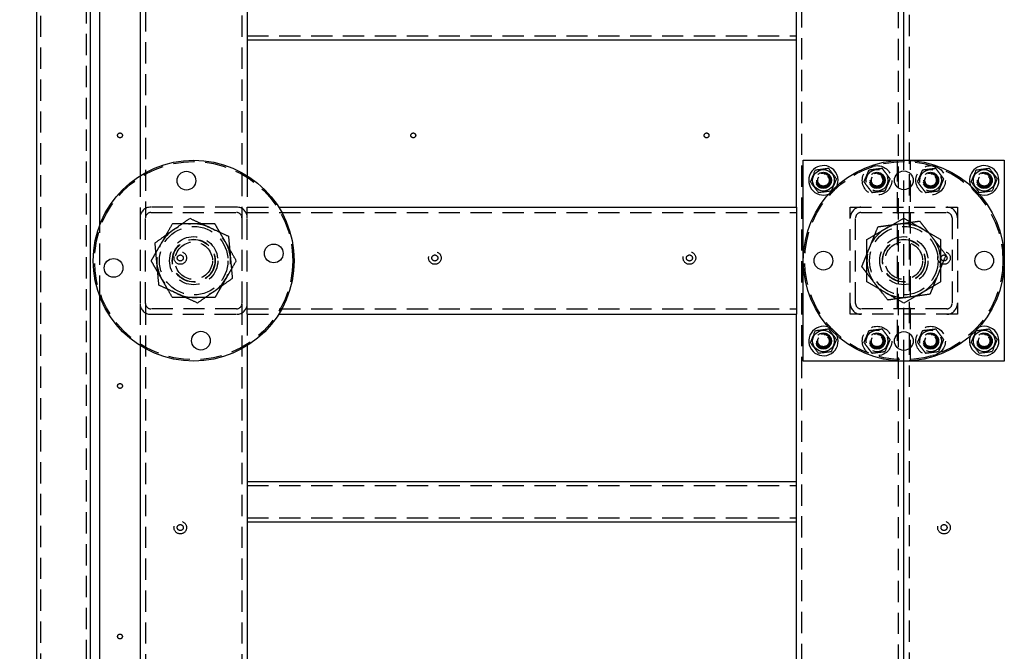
# Model space of a CAD drawing. Header units: millimetres. Extents: x 5 to 589, y 5 to 415.
# Tile 6 of 26: x 49 to 108, y 303 to 341. Entities that reach past the tile are written whole.
import ezdxf

# ---------------------------------------------------------------- set-up
doc = ezdxf.new("R2010")
doc.units = ezdxf.units.MM
doc.linetypes.add('HIDDEN', pattern=[1.905, 1.27, -0.635])
doc.layers.add('COTES', color=1, linetype='Continuous')
doc.layers.add('TRAIT-TIRET', color=2, linetype='HIDDEN')
doc.layers.add('TRAIT-FORT', color=4, linetype='Continuous', lineweight=25)
doc.styles.add('SLDTEXTSTYLE0', font='TXT', dxfattribs={"width": 0.75})
doc.dimstyles.new('SLDDIMSTYLE0', dxfattribs={"dimtxt": 3, "dimasz": 2, "dimexe": 0, "dimexo": 0.0625, "dimgap": 0.75, "dimtad": 1, "dimlfac": 12.5, "dimrnd": 1e-09, "dimzin": 12, "dimdsep": 46, "dimtxsty": 'SLDTEXTSTYLE0', "dimsah": 1, "dimcen": 0.09, "dimadec": 0, "dimazin": 3, "dimtfac": 1, "dimtofl": 0, "dimtmove": 0, "dimatfit": 3, "dimfxl": 1, "dimfrac": 2, "dimtolj": 1, "dimtzin": 12, "dimarcsym": 0})

# ---------------------------------------------------------------- blocks, each defined once
blk = doc.blocks.new('_D_1')
at = {"layer": 'COTES', "color": 1, "transparency": 16777216}
for p, q in [((49.048, 384.005), (35.468, 384.005)), ((36.468, 269.285), (36.468, 384.005)), ((49.048, 269.285), (35.468, 269.285))]:
    blk.add_line(p, q, dxfattribs=at)
for points in [[(36.468, 384.005), (35.968, 382.005), (36.968, 382.005)], [(36.468, 269.285), (36.968, 271.285), (35.968, 271.285)]]:
    blk.add_solid(points, dxfattribs=at)
at = {"layer": 'COTES', "color": 1, "transparency": 16777216, "char_height": 3, "attachment_point": 1, "rotation": 90, "style": 'SLDTEXTSTYLE0'}
for s, insert in [('CEINTURE', (32.6, 322.57)), ('1434', (32.6, 312.579))]:
    blk.add_mtext(s, dxfattribs=dict(at, insert=insert))
blk = doc.blocks.new('_D_2')
at = {"layer": 'COTES', "color": 1, "transparency": 16777216}
for p, q in [((52.808, 380.245), (41.573, 380.245)), ((42.573, 273.045), (42.573, 380.245)), ((52.808, 273.045), (41.573, 273.045))]:
    blk.add_line(p, q, dxfattribs=at)
for points in [[(42.573, 380.245), (42.073, 378.245), (43.073, 378.245)], [(42.573, 273.045), (43.073, 275.045), (42.073, 275.045)]]:
    blk.add_solid(points, dxfattribs=at)
at = {"layer": 'COTES', "color": 1, "transparency": 16777216, "char_height": 3, "attachment_point": 1, "rotation": 90, "style": 'SLDTEXTSTYLE0'}
for s, insert in [('TOLE', (38.705, 327.064)), ('1340', (38.705, 317.072))]:
    blk.add_mtext(s, dxfattribs=dict(at, insert=insert))

msp = doc.modelspace()

# ---------------------------------------------------------------- linework, layer by layer
at = {"layer": 'TRAIT-FORT', "color": 4, "linetype": 'Continuous', "lineweight": 25}
for p, q in [((50.04826, 269.2852), (50.04826, 384.00521)), ((53.24826, 272.48521), (53.24826, 380.8052)), ((53.80826, 328.79927), (53.80826, 372.49114)), ((95.40826, 329.84521), (95.40826, 371.44521)), ((56.20826, 369.56977), (56.20826, 331.72064)), ((62.60826, 369.56977), (62.60826, 331.72064)), ((101.80826, 332.64521), (101.80826, 368.64521)), ((62.60826, 339.84521), (95.40826, 339.84521)), ((95.80826, 332.64521), (107.80826, 332.64521)), ((95.80826, 320.64521), (95.80826, 332.64521)), ((107.80826, 332.64521), (107.80826, 320.64521)), ((64.48369, 329.84521), (95.40826, 329.84521)), ((95.40826, 329.84521), (95.40826, 329.20521)), ((95.40826, 329.20521), (95.40826, 324.0852)), ((53.80826, 280.79927), (53.80826, 324.49114)), ((95.40826, 324.0852), (95.40826, 323.4452)), ((64.48369, 323.4452), (95.40826, 323.4452)), ((95.40826, 281.84521), (95.40826, 323.4452)), ((56.20826, 321.56977), (56.20826, 283.72063)), ((62.60826, 321.56977), (62.60826, 283.72063)), ((107.80826, 320.64521), (95.80826, 320.64521)), ((101.80826, 284.64521), (101.80826, 320.64521)), ((62.60826, 313.44521), (95.40826, 313.44521)), ((62.60826, 311.04521), (95.40826, 311.04521))]:
    msp.add_line(p, q, dxfattribs=at)
for centre, radius in [((59.40826, 326.64521), 6), ((101.80826, 326.64521), 6), ((58.97478, 331.42559), 0.56), ((97.00826, 331.44521), 0.646), ((101.80826, 331.44521), 0.56), ((106.60826, 331.44521), 0.646), ((64.18865, 327.07869), 0.56), ((97.00826, 326.64521), 0.56), ((106.60826, 326.64521), 0.56), ((54.62787, 326.21172), 0.56), ((59.84175, 321.86482), 0.56), ((97.00826, 321.84521), 0.646), ((101.80826, 321.84521), 0.56), ((106.60826, 321.84521), 0.646)]:
    msp.add_circle(centre, radius, dxfattribs=at)
for centre, start, end in [((97.00826, 331.44521), 67.4773264, 290.3023172), ((97.00826, 331.44521), 339.6976828, 67.4773264), ((106.60826, 331.44521), 67.4773264, 200.3023172), ((106.60826, 331.44521), 249.6976828, 67.4773264), ((97.00826, 321.84521), 69.6976828, 20.3023172), ((106.60826, 321.84521), 159.6976828, 67.4773264), ((106.60826, 321.84521), 67.4773264, 110.3023172)]:
    msp.add_arc(centre, 0.88, start, end, dxfattribs=at)
for points, knots in [([(96.53469, 332.07152), (96.63383, 332.08385), (96.79779, 332.10426), (97.0356, 332.13385), (97.19558, 332.15376), (97.2876, 332.16521), (97.31388, 332.16848)], [0, 0, 0, 0, 0.38555306, 0.63764252, 0.89654847, 1, 1, 1, 1]), ([(97.78745, 331.54217), (97.74634, 331.59653), (97.66324, 331.70643), (97.54013, 331.86926), (97.42244, 332.02491), (97.35028, 332.12033), (97.31388, 332.16848)], [0, 0, 0, 0, 0.264604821, 0.534948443, 0.765342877, 1, 1, 1, 1]), ([(106.13469, 332.07152), (106.23383, 332.08385), (106.39779, 332.10426), (106.6356, 332.13385), (106.79558, 332.15376), (106.8876, 332.16521), (106.91388, 332.16848)], [0, 0, 0, 0, 0.385547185, 0.637642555, 0.896548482, 1, 1, 1, 1]), ([(107.38745, 331.54217), (107.34634, 331.59653), (107.26324, 331.70643), (107.14013, 331.86926), (107.02244, 332.02491), (106.95029, 332.12033), (106.91388, 332.16848)], [0, 0, 0, 0, 0.264604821, 0.534948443, 0.765342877, 1, 1, 1, 1]), ([(96.22907, 331.34824), (96.2556, 331.41101), (96.30923, 331.53793), (96.38868, 331.72596), (96.46464, 331.90571), (96.5112, 332.01591), (96.53469, 332.07152)], [0, 0, 0, 0, 0.26460408, 0.53494644, 0.76534452, 1, 1, 1, 1]), ([(105.82907, 331.34824), (105.8556, 331.41101), (105.90923, 331.53793), (105.98868, 331.72596), (106.06464, 331.90571), (106.1112, 332.01591), (106.13469, 332.07152)], [0, 0, 0, 0, 0.26460408, 0.53494644, 0.76534452, 1, 1, 1, 1]), ([(96.22907, 331.34824), (96.27018, 331.29388), (96.35328, 331.18398), (96.47639, 331.02115), (96.59408, 330.8655), (96.66624, 330.77008), (96.70264, 330.72193)], [0, 0, 0, 0, 0.264604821, 0.534948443, 0.765342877, 1, 1, 1, 1]), ([(97.78745, 331.54217), (97.76092, 331.4794), (97.70729, 331.35248), (97.62784, 331.16445), (97.55189, 330.9847), (97.50532, 330.8745), (97.48183, 330.81889)], [0, 0, 0, 0, 0.26460408, 0.53494644, 0.76534452, 1, 1, 1, 1]), ([(105.82907, 331.34824), (105.87018, 331.29388), (105.95328, 331.18398), (106.07639, 331.02115), (106.19408, 330.8655), (106.26624, 330.77008), (106.30264, 330.72193)], [0, 0, 0, 0, 0.264604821, 0.534948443, 0.765342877, 1, 1, 1, 1]), ([(107.38745, 331.54217), (107.36092, 331.4794), (107.30729, 331.35248), (107.22784, 331.16445), (107.15189, 330.9847), (107.10532, 330.8745), (107.08183, 330.81889)], [0, 0, 0, 0, 0.264604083, 0.534948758, 0.765344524, 1, 1, 1, 1]), ([(96.70264, 330.72193), (96.80178, 330.73426), (96.96574, 330.75467), (97.20355, 330.78426), (97.36353, 330.80417), (97.45556, 330.81562), (97.48183, 330.81889)], [0, 0, 0, 0, 0.385553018, 0.637642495, 0.896548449, 1, 1, 1, 1]), ([(106.30264, 330.72193), (106.40178, 330.73426), (106.56574, 330.75467), (106.80355, 330.78426), (106.96353, 330.80417), (107.05556, 330.81562), (107.08183, 330.81889)], [0, 0, 0, 0, 0.385547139, 0.637642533, 0.89654846, 1, 1, 1, 1]), ([(96.22907, 321.74824), (96.2556, 321.81101), (96.30923, 321.93793), (96.38868, 322.12597), (96.46464, 322.30571), (96.5112, 322.41591), (96.53469, 322.47152)], [0, 0, 0, 0, 0.26460501, 0.53494727, 0.7653446, 1, 1, 1, 1]), ([(96.53469, 322.47152), (96.63383, 322.48385), (96.79779, 322.50426), (97.0356, 322.53385), (97.19558, 322.55376), (97.2876, 322.56521), (97.31388, 322.56848)], [0, 0, 0, 0, 0.38555295, 0.63764247, 0.89654841, 1, 1, 1, 1]), ([(97.78745, 321.94217), (97.74634, 321.99653), (97.66324, 322.10643), (97.54013, 322.26926), (97.42244, 322.42491), (97.35028, 322.52033), (97.31388, 322.56848)], [0, 0, 0, 0, 0.264604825, 0.534948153, 0.765342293, 1, 1, 1, 1]), ([(105.82907, 321.74824), (105.8556, 321.81101), (105.90923, 321.93793), (105.98868, 322.12597), (106.06464, 322.30571), (106.1112, 322.41591), (106.13469, 322.47152)], [0, 0, 0, 0, 0.26460501, 0.53494727, 0.7653446, 1, 1, 1, 1]), ([(106.13469, 322.47152), (106.23383, 322.48385), (106.39779, 322.50426), (106.6356, 322.53385), (106.79558, 322.55376), (106.8876, 322.56521), (106.91388, 322.56848)], [0, 0, 0, 0, 0.38554708, 0.6376425, 0.89654842, 1, 1, 1, 1]), ([(107.38745, 321.94217), (107.34634, 321.99653), (107.26324, 322.10643), (107.14013, 322.26926), (107.02244, 322.42491), (106.95029, 322.52033), (106.91388, 322.56848)], [0, 0, 0, 0, 0.264604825, 0.534948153, 0.765342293, 1, 1, 1, 1]), ([(96.22907, 321.74824), (96.27018, 321.69388), (96.35328, 321.58398), (96.47639, 321.42115), (96.59408, 321.2655), (96.66624, 321.17008), (96.70264, 321.12193)], [0, 0, 0, 0, 0.264604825, 0.534948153, 0.765342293, 1, 1, 1, 1]), ([(97.78745, 321.94217), (97.76092, 321.8794), (97.70729, 321.75248), (97.62784, 321.56445), (97.55189, 321.3847), (97.50532, 321.2745), (97.48183, 321.21889)], [0, 0, 0, 0, 0.26460366, 0.53494591, 0.7653446, 1, 1, 1, 1]), ([(105.82907, 321.74824), (105.87018, 321.69388), (105.95328, 321.58398), (106.07639, 321.42115), (106.19408, 321.2655), (106.26624, 321.17008), (106.30264, 321.12193)], [0, 0, 0, 0, 0.264604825, 0.534948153, 0.765342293, 1, 1, 1, 1]), ([(107.38745, 321.94217), (107.36092, 321.8794), (107.30729, 321.75248), (107.22784, 321.56445), (107.15189, 321.3847), (107.10532, 321.2745), (107.08183, 321.21889)], [0, 0, 0, 0, 0.26460365, 0.53494823, 0.76534461, 1, 1, 1, 1]), ([(96.70264, 321.12193), (96.80178, 321.13426), (96.96574, 321.15467), (97.20355, 321.18426), (97.36353, 321.20417), (97.45556, 321.21562), (97.48183, 321.21889)], [0, 0, 0, 0, 0.38555314, 0.63764247, 0.89654841, 1, 1, 1, 1]), ([(106.30264, 321.12193), (106.40178, 321.13426), (106.56574, 321.15467), (106.80355, 321.18426), (106.96353, 321.20417), (107.05556, 321.21562), (107.08183, 321.21889)], [0, 0, 0, 0, 0.38554726, 0.6376425, 0.89654842, 1, 1, 1, 1])]:
    msp.add_open_spline(points, degree=3, knots=knots, dxfattribs=at)
at = {"layer": 'TRAIT-TIRET', "color": 2}
for p, q in [((50.28826, 269.52521), (50.28826, 383.7652)), ((53.00826, 272.2452), (53.00826, 381.04521)), ((101.48826, 275.76521), (101.48826, 377.5252)), ((102.12826, 377.5252), (102.12826, 275.76521)), ((56.52826, 372.0852), (56.52826, 329.20521)), ((62.28826, 371.76521), (62.28826, 329.20521)), ((95.72826, 281.5252), (95.72826, 371.76521)), ((62.60826, 340.08521), (95.40826, 340.08521)), ((101.40826, 332.64521), (101.40826, 320.64521)), ((101.80826, 320.64521), (101.80826, 332.64521)), ((102.20826, 320.64521), (102.20826, 332.64521)), ((56.20826, 331.72064), (56.20826, 329.20521)), ((62.60826, 331.72064), (62.60826, 329.84521)), ((61.96826, 329.84521), (56.84826, 329.84521)), ((62.60826, 329.84521), (64.48369, 329.84521)), ((62.60826, 329.20521), (62.60826, 329.84521)), ((98.60826, 329.84521), (105.00826, 329.84521)), ((98.60826, 323.4452), (98.60826, 329.84521)), ((105.00826, 329.84521), (105.00826, 323.4452)), ((56.84826, 329.52521), (61.96826, 329.52521)), ((62.60826, 329.52521), (95.40826, 329.52521)), ((99.24826, 329.52521), (104.36826, 329.52521)), ((53.80826, 324.49114), (53.80826, 328.79927)), ((56.20826, 329.20521), (56.20826, 324.0852)), ((56.52826, 324.0852), (56.52826, 329.20521)), ((62.28826, 329.20521), (62.28826, 324.0852)), ((62.60826, 324.0852), (62.60826, 329.20521)), ((98.92826, 324.0852), (98.92826, 329.20521)), ((104.68826, 329.20521), (104.68826, 324.0852)), ((56.20826, 324.0852), (56.20826, 321.56977)), ((56.52826, 324.0852), (56.52826, 281.2052)), ((62.28826, 324.0852), (62.28826, 281.5252)), ((62.60826, 323.4452), (62.60826, 324.0852)), ((61.96826, 323.76521), (56.84826, 323.76521)), ((56.84826, 323.4452), (61.96826, 323.4452)), ((62.60826, 323.76521), (95.40826, 323.76521)), ((62.60826, 323.4452), (64.48369, 323.4452)), ((62.60826, 323.4452), (62.60826, 321.56977)), ((105.00826, 323.4452), (98.60826, 323.4452)), ((104.36826, 323.76521), (99.24826, 323.76521)), ((97.34534, 322.65809), (97.3136, 322.67054)), ((62.60826, 313.2052), (95.40826, 313.2052)), ((62.60826, 311.28521), (95.40826, 311.28521))]:
    msp.add_line(p, q, dxfattribs=at)
for centre, radius in [((55.00826, 334.13092), 0.144), ((72.51937, 334.13092), 0.144), ((90.03048, 334.13092), 0.144), ((59.40826, 326.64521), 5.92), ((101.80826, 326.64521), 5.92), ((100.20826, 331.44521), 0.88), ((103.40826, 331.44521), 0.88), ((97.00826, 331.44521), 0.48), ((97.00826, 331.44521), 0.44), ((97.00826, 331.44521), 0.4), ((97.00826, 331.44521), 0.344), ((97.00826, 331.44521), 0.34), ((100.20826, 331.44521), 0.646), ((100.20826, 331.44521), 0.48), ((100.20826, 331.44521), 0.44), ((100.20826, 331.44521), 0.4), ((100.20826, 331.44521), 0.344), ((100.20826, 331.44521), 0.34), ((103.40826, 331.44521), 0.646), ((103.40826, 331.44521), 0.48), ((103.40826, 331.44521), 0.44), ((103.40826, 331.44521), 0.4), ((103.40826, 331.44521), 0.344), ((103.40826, 331.44521), 0.34), ((106.60826, 331.44521), 0.48), ((106.60826, 331.44521), 0.44), ((106.60826, 331.44521), 0.4), ((106.60826, 331.44521), 0.344), ((106.60826, 331.44521), 0.34), ((59.40826, 326.64521), 2.0444), ((101.80826, 326.64521), 2.0444), ((59.40826, 326.64521), 1.44), ((101.80826, 326.64521), 1.44), ((59.40826, 326.64521), 1.28), ((59.40826, 326.64521), 1.2668), ((59.40826, 326.64521), 1.12), ((101.80826, 326.64521), 1.28), ((101.80826, 326.64521), 1.2668), ((101.80826, 326.64521), 1.12), ((58.60826, 326.80521), 0.376), ((58.60826, 326.80521), 0.18), ((73.80826, 326.80521), 0.376), ((73.80826, 326.80521), 0.18), ((89.00826, 326.80521), 0.376), ((89.00826, 326.80521), 0.18), ((104.20826, 326.80521), 0.376), ((104.20826, 326.80521), 0.18), ((97.00826, 321.84521), 0.48), ((97.00826, 321.84521), 0.44), ((97.00826, 321.84521), 0.4), ((97.00826, 321.84521), 0.344), ((97.00826, 321.84521), 0.34), ((100.20826, 321.84521), 0.88), ((100.20826, 321.84521), 0.646), ((100.20826, 321.84521), 0.48), ((100.20826, 321.84521), 0.44), ((100.20826, 321.84521), 0.4), ((100.20826, 321.84521), 0.344), ((100.20826, 321.84521), 0.34), ((103.40826, 321.84521), 0.88), ((103.40826, 321.84521), 0.646), ((103.40826, 321.84521), 0.48), ((103.40826, 321.84521), 0.44), ((103.40826, 321.84521), 0.4), ((103.40826, 321.84521), 0.344), ((103.40826, 321.84521), 0.34), ((106.60826, 321.84521), 0.48), ((106.60826, 321.84521), 0.44), ((106.60826, 321.84521), 0.4), ((106.60826, 321.84521), 0.344), ((106.60826, 321.84521), 0.34), ((55.00826, 319.15949), 0.144), ((58.60826, 310.69854), 0.376), ((104.20826, 310.69854), 0.376), ((58.60826, 310.69854), 0.18), ((104.20826, 310.69854), 0.18), ((55.00826, 304.18806), 0.144)]:
    msp.add_circle(centre, radius, dxfattribs=at)
for centre, radius, start, end in [((97.00826, 331.44521), 0.88, 290.3023172, 339.6976828), ((106.60826, 331.44521), 0.88, 200.3023172, 249.6976828), ((56.84826, 329.20521), 0.64, 90, 180), ((61.96826, 329.20521), 0.64, 0, 90), ((99.24826, 329.20521), 0.64, 90, 180), ((104.36826, 329.20521), 0.64, 0, 90), ((56.84826, 329.20521), 0.32, 90, 180), ((61.96826, 329.20521), 0.32, 0, 90), ((99.24826, 329.20521), 0.32, 90, 180), ((104.36826, 329.20521), 0.32, 0, 90), ((59.40826, 326.64521), 2.2, 65.1814054, 125.1814054), ((59.40826, 326.64521), 2.2, 5.1814054, 65.1814054), ((101.80826, 326.64521), 2.2, 60, 120), ((59.40826, 326.64521), 2.2, 125.1814054, 185.1814054), ((101.80826, 326.64521), 2.2, 120, 180), ((101.80826, 326.64521), 2.2, 0, 60), ((59.40826, 326.64521), 2.2, 185.1814054, 245.1814054), ((59.40826, 326.64521), 2.2, 305.1814054, 5.1814054), ((101.80826, 326.64521), 2.2, 180, 240), ((101.80826, 326.64521), 2.2, 300, 0), ((59.40826, 326.64521), 2.2, 245.1814054, 305.1814054), ((101.80826, 326.64521), 2.2, 240, 300), ((56.84826, 324.08521), 0.64, 180, 270), ((56.84826, 324.08521), 0.32, 180, 270), ((61.96826, 324.08521), 0.64, 270, 0), ((61.96826, 324.08521), 0.32, 270, 0), ((99.24826, 324.08521), 0.64, 180, 270), ((99.24826, 324.08521), 0.32, 180, 270), ((104.36826, 324.08521), 0.32, 270, 0), ((104.36826, 324.08521), 0.64, 270, 0), ((97.00826, 321.84521), 0.88, 20.3023172, 67.4773264), ((106.60826, 321.84521), 0.88, 110.3023172, 159.6976828)]:
    msp.add_arc(centre, radius, start, end, dxfattribs=at)
for points, knots in [([(99.73469, 332.07152), (99.83383, 332.08385), (99.99779, 332.10426), (100.2356, 332.13385), (100.39558, 332.15376), (100.48761, 332.16521), (100.51388, 332.16848)], [0, 0, 0, 0, 0.385547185, 0.637642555, 0.896548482, 1, 1, 1, 1]), ([(100.98744, 331.54217), (100.94634, 331.59653), (100.86325, 331.70643), (100.74013, 331.86926), (100.62243, 332.02491), (100.55028, 332.12033), (100.51388, 332.16848)], [0, 0, 0, 0, 0.26460221, 0.53494676, 0.76534559, 1, 1, 1, 1]), ([(102.93469, 332.07152), (103.03383, 332.08385), (103.19779, 332.10426), (103.4356, 332.13385), (103.59558, 332.15376), (103.6876, 332.16521), (103.71388, 332.16848)], [0, 0, 0, 0, 0.38555302, 0.63764244, 0.89655423, 1, 1, 1, 1]), ([(104.18745, 331.54217), (104.14634, 331.59653), (104.06325, 331.70643), (103.94013, 331.86926), (103.82244, 332.02491), (103.75028, 332.12033), (103.71388, 332.16848)], [0, 0, 0, 0, 0.26460128, 0.53494488, 0.76534289, 1, 1, 1, 1]), ([(99.42907, 331.34824), (99.4556, 331.41101), (99.50922, 331.53793), (99.58868, 331.72596), (99.66463, 331.90571), (99.7112, 332.01591), (99.73469, 332.07152)], [0, 0, 0, 0, 0.26460181, 0.53494649, 0.76534225, 1, 1, 1, 1]), ([(102.62908, 331.34824), (102.6556, 331.41101), (102.70923, 331.53793), (102.78868, 331.72596), (102.86463, 331.90571), (102.9112, 332.01591), (102.93469, 332.07152)], [0, 0, 0, 0, 0.26460241, 0.5349477, 0.76534399, 1, 1, 1, 1]), ([(99.42907, 331.34824), (99.47018, 331.29388), (99.55327, 331.18398), (99.67639, 331.02115), (99.79408, 330.8655), (99.86624, 330.77008), (99.90264, 330.72193)], [0, 0, 0, 0, 0.26460128, 0.53494488, 0.76534289, 1, 1, 1, 1]), ([(100.98744, 331.54217), (100.96092, 331.4794), (100.90729, 331.35248), (100.82784, 331.16445), (100.75189, 330.9847), (100.70533, 330.8745), (100.68183, 330.81889)], [0, 0, 0, 0, 0.26460241, 0.5349477, 0.76534399, 1, 1, 1, 1]), ([(102.62908, 331.34824), (102.67018, 331.29388), (102.75327, 331.18398), (102.87639, 331.02115), (102.99409, 330.8655), (103.06624, 330.77008), (103.10264, 330.72193)], [0, 0, 0, 0, 0.26460221, 0.53494676, 0.76534559, 1, 1, 1, 1]), ([(104.18745, 331.54217), (104.16092, 331.4794), (104.1073, 331.35248), (104.02784, 331.16445), (103.95189, 330.9847), (103.90532, 330.8745), (103.88183, 330.81889)], [0, 0, 0, 0, 0.26460181, 0.53494649, 0.76534225, 1, 1, 1, 1]), ([(99.90264, 330.72193), (100.00178, 330.73426), (100.16574, 330.75467), (100.40355, 330.78426), (100.56353, 330.80417), (100.65556, 330.81562), (100.68183, 330.81889)], [0, 0, 0, 0, 0.385547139, 0.637642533, 0.89654846, 1, 1, 1, 1]), ([(103.10264, 330.72193), (103.20178, 330.73426), (103.36574, 330.75467), (103.60355, 330.78426), (103.76353, 330.80417), (103.85556, 330.81562), (103.88183, 330.81889)], [0, 0, 0, 0, 0.38555297, 0.63764242, 0.8965542, 1, 1, 1, 1]), ([(58.13809, 328.84521), (58.0511, 328.69453), (57.91903, 328.46578), (57.73029, 328.13886), (57.60568, 327.92305), (57.52961, 327.79129), (57.503, 327.74521)], [0, 0, 0, 0, 0.43204932, 0.65592646, 0.87965391, 1, 1, 1, 1]), ([(59.40826, 328.84521), (59.38315, 328.84521), (59.20055, 328.84521), (58.85571, 328.84521), (58.45889, 328.84521), (58.22481, 328.84521), (58.13809, 328.84521)], [0, 0, 0, 0, 0.05682116, 0.41318171, 0.7825946, 1, 1, 1, 1]), ([(58.14069, 328.44334), (58.31464, 328.56596), (58.66641, 328.81394), (59.00679, 329.05388), (59.17884, 329.17517)], [0, 0, 0, 0, 0.49451034, 1, 1, 1, 1]), ([(59.17884, 329.17517), (59.36605, 329.08859), (59.64866, 328.9579), (60.03641, 328.77857), (60.23328, 328.68753), (60.3317, 328.64202)], [0, 0, 0, 0, 0.49525692, 0.74765036, 1, 1, 1, 1]), ([(60.67844, 328.84521), (60.52923, 328.84521), (60.25555, 328.84521), (59.82704, 328.84521), (59.54909, 328.84521), (59.40826, 328.84521)], [0, 0, 0, 0, 0.37158642, 0.68160262, 1, 1, 1, 1]), ([(60.3317, 328.64202), (60.52488, 328.55268), (60.91552, 328.37203), (61.2935, 328.19723), (61.48457, 328.10887)], [0, 0, 0, 0, 0.49451372, 1, 1, 1, 1]), ([(61.31352, 327.74521), (61.25829, 327.84086), (61.14668, 328.03416), (60.98425, 328.31551), (60.82718, 328.58757), (60.72817, 328.75906), (60.67844, 328.84521)], [0, 0, 0, 0, 0.24957977, 0.50436542, 0.75104597, 1, 1, 1, 1]), ([(100.25049, 328.65186), (100.18481, 328.49075), (100.0851, 328.24616), (99.94261, 327.89658), (99.84854, 327.66582), (99.79111, 327.52494), (99.77102, 327.47566)], [0, 0, 0, 0, 0.4320523, 0.65592828, 0.87965342, 1, 1, 1, 1]), ([(101.50884, 328.82473), (101.48396, 328.82132), (101.30306, 328.79647), (100.96143, 328.74953), (100.5683, 328.69552), (100.3364, 328.66367), (100.25049, 328.65186)], [0, 0, 0, 0, 0.05682478, 0.41318644, 0.78260056, 1, 1, 1, 1]), ([(100.70826, 328.55046), (100.89258, 328.65688), (101.26531, 328.87207), (101.62595, 329.08029), (101.80826, 329.18555)], [0, 0, 0, 0, 0.49451031, 1, 1, 1, 1]), ([(102.76719, 328.99761), (102.61938, 328.9773), (102.34825, 328.94005), (101.92372, 328.88173), (101.64836, 328.8439), (101.50884, 328.82473)], [0, 0, 0, 0, 0.37158862, 0.68160076, 1, 1, 1, 1]), ([(101.80826, 329.18555), (101.98688, 329.08242), (102.25653, 328.92673), (102.62651, 328.71313), (102.81435, 328.60468), (102.90826, 328.55046)], [0, 0, 0, 0, 0.49525314, 0.74764923, 1, 1, 1, 1]), ([(103.54608, 327.99428), (103.47835, 328.08152), (103.34148, 328.25784), (103.14226, 328.51446), (102.94962, 328.76261), (102.82819, 328.91903), (102.76719, 328.99761)], [0, 0, 0, 0, 0.24957792, 0.50436523, 0.75104694, 1, 1, 1, 1]), ([(57.10254, 327.71151), (57.27112, 327.83034), (57.52561, 328.00974), (57.87479, 328.25589), (58.05206, 328.38086), (58.14069, 328.44334)], [0, 0, 0, 0, 0.49525568, 0.74765251, 1, 1, 1, 1]), ([(61.48457, 328.10887), (61.50319, 327.90345), (61.5313, 327.59335), (61.56989, 327.16789), (61.58948, 326.95188), (61.59927, 326.84389)], [0, 0, 0, 0, 0.49525279, 0.74764938, 1, 1, 1, 1]), ([(99.60826, 327.91538), (99.78688, 328.0185), (100.05654, 328.17419), (100.42651, 328.38779), (100.61435, 328.49624), (100.70826, 328.55046)], [0, 0, 0, 0, 0.49525303, 0.74764928, 1, 1, 1, 1]), ([(102.90826, 328.55046), (103.09258, 328.44405), (103.46531, 328.22885), (103.82596, 328.02063), (104.00826, 327.91538)], [0, 0, 0, 0, 0.49451182, 1, 1, 1, 1]), ([(57.503, 327.74521), (57.44778, 327.64955), (57.33617, 327.45625), (57.17374, 327.17489), (57.01666, 326.90285), (56.91765, 326.73135), (56.86792, 326.64521)], [0, 0, 0, 0, 0.24957921, 0.50436391, 0.75104655, 1, 1, 1, 1]), ([(57.21725, 326.44652), (57.19803, 326.65849), (57.15916, 327.08712), (57.12155, 327.50186), (57.10254, 327.71151)], [0, 0, 0, 0, 0.49451057, 1, 1, 1, 1]), ([(61.94861, 326.64521), (61.86161, 326.79588), (61.72954, 327.02463), (61.5408, 327.35155), (61.41619, 327.56736), (61.34012, 327.69912), (61.31352, 327.74521)], [0, 0, 0, 0, 0.43205104, 0.65592735, 0.87965397, 1, 1, 1, 1]), ([(99.77102, 327.47566), (99.72933, 327.37338), (99.64507, 327.16669), (99.52244, 326.86585), (99.40385, 326.57495), (99.32911, 326.39157), (99.29156, 326.29946)], [0, 0, 0, 0, 0.24957938, 0.50436645, 0.7510468, 1, 1, 1, 1]), ([(99.60826, 326.64521), (99.60826, 326.85804), (99.60826, 327.28843), (99.60826, 327.70487), (99.60826, 327.91538)], [0, 0, 0, 0, 0.49451034, 1, 1, 1, 1]), ([(104.32496, 326.99095), (104.21827, 327.12838), (104.0563, 327.33702), (103.82481, 327.63522), (103.672, 327.83207), (103.57871, 327.95224), (103.54608, 327.99428)], [0, 0, 0, 0, 0.43205171, 0.65592886, 0.87965186, 1, 1, 1, 1]), ([(104.00826, 327.91538), (104.00826, 327.70912), (104.00826, 327.39775), (104.00826, 326.97054), (104.00826, 326.75364), (104.00826, 326.64521)], [0, 0, 0, 0, 0.49525322, 0.7476497, 1, 1, 1, 1]), ([(104.32496, 326.99095), (104.25929, 326.82984), (104.15958, 326.58524), (104.01708, 326.23567), (103.92302, 326.00491), (103.86559, 325.86402), (103.8455, 325.81475)], [0, 0, 0, 0, 0.4320514, 0.65592736, 0.87965207, 1, 1, 1, 1]), ([(57.503, 325.54521), (57.44778, 325.64086), (57.33617, 325.83416), (57.17374, 326.11552), (57.01666, 326.38756), (56.91765, 326.55906), (56.86792, 326.64521)], [0, 0, 0, 0, 0.24957921, 0.50436391, 0.75104655, 1, 1, 1, 1]), ([(57.33195, 325.18154), (57.31333, 325.38696), (57.28522, 325.69706), (57.24663, 326.12252), (57.22704, 326.33853), (57.21725, 326.44652)], [0, 0, 0, 0, 0.49525302, 0.7476495, 1, 1, 1, 1]), ([(61.94861, 326.64521), (61.86161, 326.49453), (61.72954, 326.26579), (61.5408, 325.93886), (61.41619, 325.72305), (61.34012, 325.59129), (61.31352, 325.54521)], [0, 0, 0, 0, 0.43205104, 0.65592735, 0.87965436, 1, 1, 1, 1]), ([(61.59927, 326.84389), (61.6185, 326.63192), (61.65736, 326.20329), (61.69497, 325.78855), (61.71398, 325.57891)], [0, 0, 0, 0, 0.49451057, 1, 1, 1, 1]), ([(100.07044, 325.29613), (100.00271, 325.38338), (99.86584, 325.55969), (99.66662, 325.81632), (99.47398, 326.06446), (99.35255, 326.22089), (99.29156, 326.29946)], [0, 0, 0, 0, 0.249578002, 0.50436505, 0.751047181, 1, 1, 1, 1]), ([(99.60826, 325.37503), (99.60826, 325.58129), (99.60826, 325.89266), (99.60826, 326.31987), (99.60826, 326.53677), (99.60826, 326.64521)], [0, 0, 0, 0, 0.49525345, 0.74764935, 1, 1, 1, 1]), ([(104.00826, 326.64521), (104.00826, 326.43237), (104.00826, 326.00198), (104.00826, 325.58554), (104.00826, 325.37503)], [0, 0, 0, 0, 0.49451011, 1, 1, 1, 1]), ([(103.8455, 325.81475), (103.8038, 325.71247), (103.71955, 325.50578), (103.59692, 325.20493), (103.47833, 324.91403), (103.40358, 324.73066), (103.36603, 324.63855)], [0, 0, 0, 0, 0.24957806, 0.50436515, 0.75104554, 1, 1, 1, 1]), ([(58.48482, 324.64839), (58.29164, 324.73773), (57.901, 324.91838), (57.52302, 325.09318), (57.33195, 325.18154)], [0, 0, 0, 0, 0.49451381, 1, 1, 1, 1]), ([(58.13809, 324.44521), (58.0511, 324.59588), (57.91903, 324.82463), (57.73029, 325.15156), (57.60568, 325.36736), (57.52961, 325.49912), (57.503, 325.54521)], [0, 0, 0, 0, 0.43204953, 0.65592658, 0.87965396, 1, 1, 1, 1]), ([(61.71398, 325.57891), (61.5454, 325.46007), (61.29091, 325.28067), (60.94173, 325.03452), (60.76446, 324.90955), (60.67583, 324.84708)], [0, 0, 0, 0, 0.49525568, 0.74765278, 1, 1, 1, 1]), ([(61.31352, 325.54521), (61.25829, 325.44955), (61.14668, 325.25625), (60.98425, 324.9749), (60.82718, 324.70284), (60.72817, 324.53135), (60.67844, 324.44521)], [0, 0, 0, 0, 0.24958006, 0.50436562, 0.75104571, 1, 1, 1, 1]), ([(100.70826, 324.73995), (100.52394, 324.84637), (100.15121, 325.06156), (99.79056, 325.26978), (99.60826, 325.37503)], [0, 0, 0, 0, 0.49451193, 1, 1, 1, 1]), ([(100.84933, 324.29281), (100.74264, 324.43024), (100.58067, 324.63888), (100.34918, 324.93708), (100.19637, 325.13392), (100.10308, 325.2541), (100.07044, 325.29613)], [0, 0, 0, 0, 0.43205171, 0.65592886, 0.87965186, 1, 1, 1, 1]), ([(104.00826, 325.37503), (103.82964, 325.27191), (103.55998, 325.11622), (103.19001, 324.90262), (103.00217, 324.79417), (102.90826, 324.73995)], [0, 0, 0, 0, 0.49525314, 0.74764923, 1, 1, 1, 1]), ([(59.63768, 324.11524), (59.45047, 324.20182), (59.16786, 324.33251), (58.78011, 324.51184), (58.58324, 324.60288), (58.48482, 324.64839)], [0, 0, 0, 0, 0.49525692, 0.74765055, 1, 1, 1, 1]), ([(60.67583, 324.84708), (60.50188, 324.72445), (60.15011, 324.47647), (59.80974, 324.23653), (59.63768, 324.11524)], [0, 0, 0, 0, 0.49451034, 1, 1, 1, 1]), ([(101.80826, 324.10486), (101.62964, 324.20799), (101.35998, 324.36368), (100.99001, 324.57728), (100.80217, 324.68573), (100.70826, 324.73995)], [0, 0, 0, 0, 0.49525168, 0.74764849, 1, 1, 1, 1]), ([(102.90826, 324.73995), (102.72394, 324.63353), (102.35121, 324.41834), (101.99056, 324.21012), (101.80826, 324.10486)], [0, 0, 0, 0, 0.49450888, 1, 1, 1, 1]), ([(103.36603, 324.63855), (103.21822, 324.61824), (102.94709, 324.58099), (102.52257, 324.52267), (102.2472, 324.48484), (102.10768, 324.46568)], [0, 0, 0, 0, 0.37158652, 0.68160313, 1, 1, 1, 1]), ([(59.40826, 324.44521), (59.38315, 324.44521), (59.20055, 324.44521), (58.85571, 324.44521), (58.45889, 324.44521), (58.22481, 324.44521), (58.13809, 324.44521)], [0, 0, 0, 0, 0.05682116, 0.41318171, 0.7825946, 1, 1, 1, 1]), ([(60.67844, 324.44521), (60.52923, 324.44521), (60.25555, 324.44521), (59.82704, 324.44521), (59.54909, 324.44521), (59.40826, 324.44521)], [0, 0, 0, 0, 0.37158642, 0.68160262, 1, 1, 1, 1]), ([(102.10768, 324.46568), (102.0828, 324.46226), (101.90191, 324.43741), (101.56028, 324.39047), (101.16714, 324.33647), (100.93524, 324.30461), (100.84933, 324.29281)], [0, 0, 0, 0, 0.05682448, 0.41318503, 0.78259806, 1, 1, 1, 1]), ([(99.42907, 321.74824), (99.4556, 321.81101), (99.50922, 321.93793), (99.58868, 322.12596), (99.66463, 322.30571), (99.7112, 322.41591), (99.73469, 322.47152)], [0, 0, 0, 0, 0.264602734, 0.534947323, 0.76534233, 1, 1, 1, 1]), ([(99.73469, 322.47152), (99.83383, 322.48385), (99.99779, 322.50426), (100.2356, 322.53385), (100.39558, 322.55376), (100.48761, 322.56521), (100.51388, 322.56848)], [0, 0, 0, 0, 0.38554708, 0.6376425, 0.89654842, 1, 1, 1, 1]), ([(100.98744, 321.94217), (100.94634, 321.99653), (100.86325, 322.10643), (100.74013, 322.26926), (100.62243, 322.42491), (100.55028, 322.52033), (100.51388, 322.56848)], [0, 0, 0, 0, 0.26460221, 0.53494647, 0.765345, 1, 1, 1, 1]), ([(102.62908, 321.74824), (102.6556, 321.81101), (102.70923, 321.93793), (102.78868, 322.12596), (102.86463, 322.30571), (102.9112, 322.41591), (102.93469, 322.47152)], [0, 0, 0, 0, 0.264603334, 0.534948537, 0.765344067, 1, 1, 1, 1]), ([(102.93469, 322.47152), (103.03383, 322.48385), (103.19779, 322.50426), (103.4356, 322.53385), (103.59558, 322.55376), (103.6876, 322.56521), (103.71388, 322.56848)], [0, 0, 0, 0, 0.385552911, 0.637642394, 0.896554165, 1, 1, 1, 1]), ([(104.18745, 321.94217), (104.14634, 321.99653), (104.06325, 322.10643), (103.94013, 322.26926), (103.82244, 322.42491), (103.75028, 322.52033), (103.71388, 322.56848)], [0, 0, 0, 0, 0.26460128, 0.53494459, 0.76534231, 1, 1, 1, 1]), ([(99.42907, 321.74824), (99.47018, 321.69388), (99.55327, 321.58398), (99.67639, 321.42115), (99.79408, 321.2655), (99.86624, 321.17008), (99.90264, 321.12193)], [0, 0, 0, 0, 0.26460128, 0.53494459, 0.76534231, 1, 1, 1, 1]), ([(100.98744, 321.94217), (100.96092, 321.8794), (100.90729, 321.75248), (100.82784, 321.56445), (100.75189, 321.3847), (100.70533, 321.2745), (100.68183, 321.21889)], [0, 0, 0, 0, 0.26460198, 0.53494718, 0.76534407, 1, 1, 1, 1]), ([(102.62908, 321.74824), (102.67018, 321.69388), (102.75327, 321.58398), (102.87639, 321.42115), (102.99409, 321.2655), (103.06624, 321.17008), (103.10264, 321.12193)], [0, 0, 0, 0, 0.26460221, 0.53494647, 0.765345, 1, 1, 1, 1]), ([(104.18745, 321.94217), (104.16092, 321.8794), (104.1073, 321.75248), (104.02784, 321.56445), (103.95189, 321.3847), (103.90532, 321.2745), (103.88183, 321.21889)], [0, 0, 0, 0, 0.26460138, 0.53494596, 0.76534234, 1, 1, 1, 1]), ([(99.90264, 321.12193), (100.00178, 321.13426), (100.16574, 321.15467), (100.40355, 321.18426), (100.56353, 321.20417), (100.65556, 321.21562), (100.68183, 321.21889)], [0, 0, 0, 0, 0.38554726, 0.6376425, 0.89654842, 1, 1, 1, 1]), ([(103.10264, 321.12193), (103.20178, 321.13426), (103.36574, 321.15467), (103.60355, 321.18426), (103.76353, 321.20417), (103.85556, 321.21562), (103.88183, 321.21889)], [0, 0, 0, 0, 0.385553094, 0.637642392, 0.896554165, 1, 1, 1, 1])]:
    msp.add_open_spline(points, degree=3, knots=knots, dxfattribs=at)

# ---------------------------------------------------------------- dimensions: what is measured, and where the dimension line sits
at = {"layer": 'COTES', "color": 1}
for base, p1, p2, text, picture, middle in [((36.46765, 384.00521), (50.04826, 269.28521), (50.04826, 384.00521), '<> CEINTURE', '_D_1', (36.46765, 326.64521)), ((42.57263, 380.24521), (53.80826, 273.04521), (53.80826, 380.24521), '<> TOLE', '_D_2', (42.57263, 326.64521))]:
    dim = msp.add_linear_dim(base=base, p1=p1, p2=p2, angle=90, text=text, dimstyle='SLDDIMSTYLE0', dxfattribs=at)
    dim.commit()
    dim.dimension.update_dxf_attribs({"geometry": picture, "text_midpoint": middle, "dimtype": 160})

doc.saveas('drawing.dxf')
